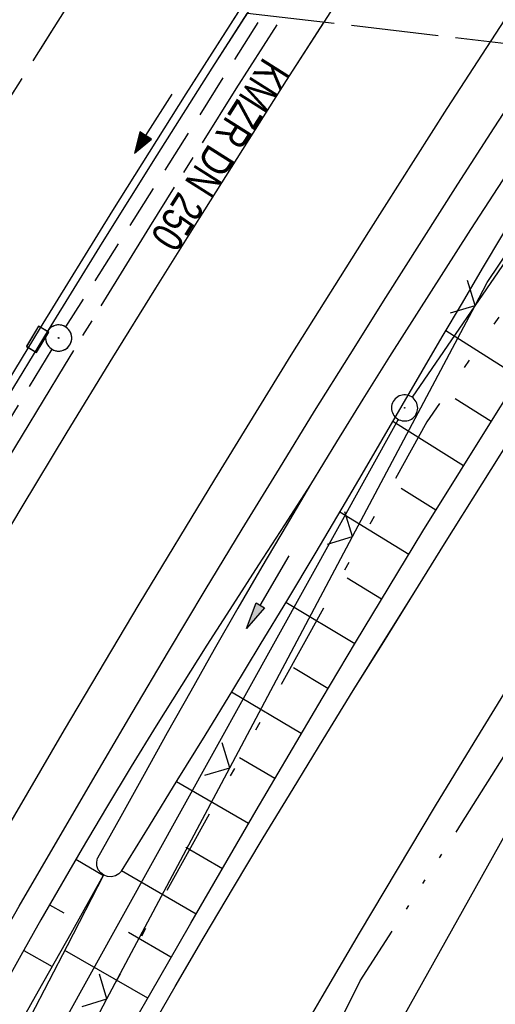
# Model space of a CAD drawing. Extents: x 510526 to 513920, y 467229 to 478797.
# Tile 176 of 256: x 511009 to 511036, y 472658 to 472714. Entities that reach past the tile are written whole.
import ezdxf

# ---------------------------------------------------------------- set-up
doc = ezdxf.new("R2010")
doc.units = 0
doc.header["$LTSCALE"] = 10
doc.header["$MEASUREMENT"] = 0
for name, pattern in [('ACAD_ISO14W100', [25.5, 12, -3, 0.5, -3, 0.5, -3, 0.5, -3]), ('ACHSE', [5.5, 4, -0.5, 0.5, -0.5]), ('AUSGEZOGEN', [0]), ('LT00', [0]), ('LT05', [0.7, 0.5, -0.2]), ('LT09', [0.54, 0.2, -0.1, 0.02, -0.1, 0.02, -0.1]), ('LT14', [0.6, 0.5, -0.1]), ('STRICHLINIE2', [0.375, 0.25, -0.125])]:
    doc.linetypes.add(name, pattern=pattern)
doc.layers.get('0').update_dxf_attribs({"linetype": 'LT00'})
for name, color, linetype in [('-AX-020', 250, 'ACHSE'), ('-Halt-Pfeil', 4, 'LT00'), ('-Haltung', 182, 'STRICHLINIE2'), ('-Haltungsbeschriftung', 182, 'LT00'), ('DFK_AB_L', 21, 'LT00'), ('DFK_AB_P', 7, 'LT00'), ('DFK_NUTZUNG', 250, 'LT00'), ('GEMARKUNGSGRENZE', 3, 'LT09'), ('PFEIL', 140, 'AUSGEZOGEN'), ('TELEKOM', 210, 'ACAD_ISO14W100'), ('V93_AFBR_BAB', 250, 'LT00'), ('V93_BOESCH', 250, 'LT00'), ('V93_BOSCHUNG', 250, 'LT00'), ('V93_GRABEN', 250, 'LT00'), ('V93_KA_PRUF', 182, 'LT00'), ('V93_LD_MARK', 250, 'LT00'), ('V93_LG_MARK', 250, 'LT05'), ('V93_RINNE', 182, 'LT00'), ('V93_SINKK', 182, 'LT00'), ('V93_ZAUN', 40, 'LT00'), ('V94_AFBR_BAB', 250, 'LT00'), ('V94_BOESCH', 250, 'LT00'), ('V94_BOSCHUNG', 250, 'LT00'), ('V94_GRABEN', 250, 'LT00'), ('V94_KA_PRUF', 182, 'LT00'), ('V94_LD_MARK', 250, 'LT00'), ('V94_LG_MARK', 250, 'LT05'), ('V94_RINNE', 182, 'LT00'), ('V94_SINKK', 182, 'LT00'), ('V94_ZAUN', 40, 'LT00')]:
    doc.layers.add(name, color=color, linetype=linetype)
doc.layers.add('-BLATT_94-RAND', color=7, linetype='LT14', plot=False)
doc.styles.add('Haltungsbeschriftung', font='ARIAL.TTF', dxfattribs={"width": 0.75})

# ---------------------------------------------------------------- blocks, each defined once
blk = doc.blocks.new('SYMB0003')
at = {"color": 0, "linetype": 'ByBlock'}
for p, q in [((-0.015712, 0), (0.010166, 0.012015)), ((0, -0.021257), (-0.015712, 0)), ((0.010166, 0.012015), (0, -0.021257))]:
    blk.add_line(p, q, dxfattribs=at)
for points in [[(-0.031395, 0.499013), (-0.093691, 0.491144), (-0.154509, 0.475528), (-0.21289, 0.452414), (-0.267913, 0.422164), (-0.318712, 0.385257), (-0.364484, 0.342274), (-0.404509, 0.293893), (-0.438154, 0.240877), (-0.464888, 0.184062), (-0.484292, 0.124345), (-0.496058, 0.062667), (-0.5, 0)], [(0.5, 0), (0.496057, 0.062667), (0.484292, 0.124345), (0.464888, 0.184062), (0.438153, 0.240877), (0.404509, 0.293893), (0.364484, 0.342274), (0.318712, 0.385257), (0.267913, 0.422164), (0.21289, 0.452414), (0.154509, 0.475528), (0.093691, 0.491144), (0.031395, 0.499013), (-0.031395, 0.499013)], [(-0.5, 0), (-0.496058, -0.062667), (-0.484292, -0.124345), (-0.464888, -0.184062), (-0.438154, -0.240877), (-0.404509, -0.293893), (-0.364485, -0.342274), (-0.318712, -0.385257), (-0.267914, -0.422164), (-0.21289, -0.452414), (-0.154509, -0.475529), (-0.093691, -0.491144), (-0.031395, -0.499014), (0.031395, -0.499014)], [(0.031395, -0.499014), (0.093691, -0.491144), (0.154509, -0.475529), (0.21289, -0.452414), (0.267914, -0.422164), (0.318712, -0.385257), (0.364485, -0.342274), (0.404509, -0.293893), (0.438154, -0.240877), (0.464889, -0.184062), (0.484292, -0.124345), (0.496058, -0.062667), (0.5, 0)]]:
    blk.add_lwpolyline(points, dxfattribs=at)
blk = doc.blocks.new('SYMB0024')
at = {"color": 0, "linetype": 'ByBlock'}
for p, q in [((-0.5, 0.5), (0, 0)), ((0, 0), (0.5, 0.5))]:
    blk.add_line(p, q, dxfattribs=at)
blk = doc.blocks.new('Pfreil3')
at = {"layer": 'PFEIL'}
blk.add_hatch(color=256, dxfattribs=at).paths.add_polyline_path([(-1.549, 0.273), (-1.549, -0.273), (0, 0)])
for p, q in [((-1.549, 0), (-4.831, 0)), ((-1.549, -0.273), (-1.549, 0.273)), ((-1.549, 0.273), (0, 0)), ((0, 0), (-1.549, -0.273))]:
    blk.add_line(p, q, dxfattribs=at)
blk = doc.blocks.new('SYMB0652')
at = {"color": 0, "linetype": 'ByBlock'}
blk.add_lwpolyline([(-0.15, -0.075), (0.15, -0.075), (0.15, 0.075), (-0.15, 0.075), (-0.15, -0.075)], dxfattribs=at)
blk = doc.blocks.new('SYMB7270')
at = {"color": 0, "linetype": 'ByBlock'}
for p, q in [((-0.215, 0.537919), (-0.215, 0.512081)), ((-0.21, 0.507895), (-0.21, 0.542105)), ((-0.205, 0.544164), (-0.205, 0.505836)), ((-0.2, 0.505204), (-0.2, 0.544796)), ((-0.195, 0.544164), (-0.195, 0.505836)), ((-0.19, 0.507895), (-0.19, 0.542105)), ((-0.185, 0.537919), (-0.185, 0.512081)), ((-0.18, 0.524874), (-0.18, 0.525146)), ((-0.015, 0.537919), (-0.015, 0.512081)), ((-0.01, 0.507895), (-0.01, 0.542105)), ((-0.005, 0.544164), (-0.005, 0.505836)), ((0, 0.505204), (0, 0.544796)), ((0.005, 0.544164), (0.005, 0.505836)), ((0.01, 0.507895), (0.01, 0.542105)), ((0.015, 0.537919), (0.015, 0.512081)), ((0.02, 0.524874), (0.02, 0.525146)), ((-0.1, 0.375), (0.2, 0.375)), ((-1.015, 0.087919), (-1.015, 0.062081)), ((-1.01, 0.057894), (-1.01, 0.092105)), ((-1.005, 0.094164), (-1.005, 0.055836)), ((-1, 0.055203), (-1, 0.094796)), ((-0.995, 0.094164), (-0.995, 0.055836)), ((-0.99, 0.057894), (-0.99, 0.092105)), ((-0.985, 0.087919), (-0.985, 0.062081)), ((-0.98, 0.074874), (-0.98, 0.075145)), ((-0.815, 0.087919), (-0.815, 0.062081)), ((-0.81, 0.057894), (-0.81, 0.092105)), ((-0.805, 0.094164), (-0.805, 0.055836)), ((-0.8, 0.055203), (-0.8, 0.094796)), ((-0.795, 0.094164), (-0.795, 0.055836)), ((-0.79, 0.057894), (-0.79, 0.092105)), ((-0.785, 0.087919), (-0.785, 0.062081)), ((-0.78, 0.074874), (-0.78, 0.075145)), ((0.585, 0.087919), (0.585, 0.062081)), ((0.59, 0.057895), (0.59, 0.092105)), ((0.595, 0.094164), (0.595, 0.055836)), ((0.6, 0.055204), (0.6, 0.094796)), ((0.605, 0.094164), (0.605, 0.055836)), ((0.61, 0.057895), (0.61, 0.092105)), ((0.615, 0.087919), (0.615, 0.062081)), ((0.62, 0.074874), (0.62, 0.075146)), ((0.785, 0.087919), (0.785, 0.062081)), ((0.79, 0.057895), (0.79, 0.092105)), ((0.795, 0.094164), (0.795, 0.055836)), ((0.8, 0.055204), (0.8, 0.094796)), ((0.805, 0.094164), (0.805, 0.055836)), ((0.81, 0.057895), (0.81, 0.092105)), ((0.815, 0.087919), (0.815, 0.062081)), ((0.82, 0.074874), (0.82, 0.075146)), ((-0.9, -0.075), (-0.6, -0.075)), ((0.7, -0.075), (1, -0.075)), ((-0.215, -0.362081), (-0.215, -0.387919)), ((-0.21, -0.392105), (-0.21, -0.357895)), ((-0.205, -0.355836), (-0.205, -0.394164)), ((-0.2, -0.394796), (-0.2, -0.355204)), ((-0.195, -0.355836), (-0.195, -0.394164)), ((-0.19, -0.392105), (-0.19, -0.357895)), ((-0.185, -0.362081), (-0.185, -0.387919)), ((-0.18, -0.375126), (-0.18, -0.374855)), ((-0.015, -0.362081), (-0.015, -0.387919)), ((-0.01, -0.392105), (-0.01, -0.357895)), ((-0.005, -0.355836), (-0.005, -0.394164)), ((0, -0.394796), (0, -0.355204)), ((0.005, -0.355836), (0.005, -0.394164)), ((0.01, -0.392105), (0.01, -0.357895)), ((0.015, -0.362081), (0.015, -0.387919)), ((0.02, -0.375126), (0.02, -0.374855)), ((-0.1, -0.525), (0.2, -0.525))]:
    blk.add_line(p, q, dxfattribs=at)
for points in [[(-0.18, 0.525), (-0.181981, 0.533678), (-0.18753, 0.540637), (-0.19555, 0.544499), (-0.20445, 0.544499), (-0.21247, 0.540637), (-0.218019, 0.533678), (-0.22, 0.525), (-0.218019, 0.516322), (-0.21247, 0.509363), (-0.20445, 0.505501), (-0.19555, 0.505501), (-0.18753, 0.509363), (-0.181981, 0.516322), (-0.18, 0.525)], [(-0.01247, 0.540637), (-0.018019, 0.533678), (-0.02, 0.525), (-0.018019, 0.516322), (-0.01247, 0.509363), (-0.00445, 0.505501)], [(0.00445, 0.544499), (-0.00445, 0.544499), (-0.01247, 0.540637)], [(-0.00445, 0.505501), (0.00445, 0.505501), (0.01247, 0.509363), (0.018019, 0.516322), (0.02, 0.525)], [(0.02, 0.525), (0.018019, 0.533678), (0.01247, 0.540637), (0.00445, 0.544499)], [(-0.98, 0.075), (-0.981981, 0.083678), (-0.98753, 0.090637), (-0.99555, 0.094498), (-1.00445, 0.094498), (-1.01247, 0.090637), (-1.018019, 0.083678), (-1.02, 0.075), (-1.018019, 0.066322), (-1.01247, 0.059363), (-1.00445, 0.055501), (-0.99555, 0.055501), (-0.98753, 0.059363), (-0.981981, 0.066322), (-0.98, 0.075)], [(-0.78, 0.075), (-0.781981, 0.083678), (-0.78753, 0.090637), (-0.79555, 0.094498), (-0.80445, 0.094498), (-0.81247, 0.090637), (-0.818019, 0.083678), (-0.82, 0.075), (-0.818019, 0.066322), (-0.81247, 0.059363), (-0.80445, 0.055501), (-0.79555, 0.055501), (-0.78753, 0.059363), (-0.781981, 0.066322), (-0.78, 0.075)], [(0.62, 0.075), (0.618019, 0.083678), (0.61247, 0.090637), (0.60445, 0.094499), (0.59555, 0.094499), (0.58753, 0.090637), (0.581981, 0.083678), (0.58, 0.075), (0.581981, 0.066322), (0.58753, 0.059363), (0.59555, 0.055501), (0.60445, 0.055501), (0.61247, 0.059363), (0.618019, 0.066322), (0.62, 0.075)], [(0.82, 0.075), (0.818019, 0.083678), (0.81247, 0.090637), (0.80445, 0.094499), (0.79555, 0.094499), (0.78753, 0.090637), (0.781981, 0.083678), (0.78, 0.075), (0.781981, 0.066322), (0.78753, 0.059363), (0.79555, 0.055501), (0.80445, 0.055501), (0.81247, 0.059363), (0.818019, 0.066322), (0.82, 0.075)], [(-0.18, -0.375), (-0.181981, -0.366322), (-0.18753, -0.359363), (-0.19555, -0.355501), (-0.20445, -0.355501), (-0.21247, -0.359363), (-0.218019, -0.366322), (-0.22, -0.375), (-0.218019, -0.383678), (-0.21247, -0.390637), (-0.20445, -0.394499), (-0.19555, -0.394499), (-0.18753, -0.390637), (-0.181981, -0.383678), (-0.18, -0.375)], [(-0.01247, -0.359363), (-0.018019, -0.366322), (-0.02, -0.375), (-0.018019, -0.383678), (-0.01247, -0.390637), (-0.00445, -0.394499)], [(0.00445, -0.355501), (-0.00445, -0.355501), (-0.01247, -0.359363)], [(-0.00445, -0.394499), (0.00445, -0.394499), (0.01247, -0.390637), (0.018019, -0.383678), (0.02, -0.375)], [(0.02, -0.375), (0.018019, -0.366322), (0.01247, -0.359363), (0.00445, -0.355501)]]:
    blk.add_lwpolyline(points, dxfattribs=at)
blk = doc.blocks.new('SYMB0070')
at = {"color": 0, "linetype": 'ByBlock'}
for p, q in [((-0.5, 0), (0.2, 0)), ((0.5, 0), (0.2, 0.1)), ((0.2, 0.1), (0.2, 0)), ((0.468, 0), (0.21, 0.086)), ((0.21, 0.086), (0.21, -0.086)), ((0.21, -0.086), (0.468, 0)), ((0.22, -0.072), (0.437, 0)), ((0.23, -0.058), (0.405, 0)), ((0.24, -0.045), (0.374, 0)), ((0.342, 0), (0.25, 0.031)), ((0.25, 0.031), (0.25, -0.031)), ((0.25, -0.031), (0.342, 0)), ((0.26, -0.017), (0.31, 0)), ((0.27, -0.003), (0.279, 0))]:
    blk.add_line(p, q, dxfattribs=at)
for points in [[(0.2, 0), (0.2, -0.1), (0.5, 0)], [(0.437, 0), (0.22, 0.072), (0.22, -0.072)], [(0.405, 0), (0.23, 0.058), (0.23, -0.058)], [(0.374, 0), (0.24, 0.045), (0.24, -0.045)], [(0.31, 0), (0.26, 0.017), (0.26, -0.017)], [(0.279, 0), (0.27, 0.003), (0.27, -0.003)]]:
    blk.add_lwpolyline(points, dxfattribs=at)

msp = doc.modelspace()

# ---------------------------------------------------------------- linework, layer by layer
at = {"layer": '-AX-020', "ltscale": 0.2, "flags": 128}
msp.add_lwpolyline([(513881.716, 478796.972), (513877.87, 478787.354), (513870.367, 478768.801), (513862.788, 478750.278), (513855.137, 478731.786), (513847.411, 478713.324), (513839.611, 478694.893), (513831.738, 478676.494), (513823.791, 478658.127), (513815.771, 478639.791), (513807.678, 478621.487), (513799.512, 478603.216), (513791.272, 478584.978), (513782.96, 478566.773), (513774.576, 478548.601), (513766.118, 478530.463), (513757.588, 478512.359), (513748.986, 478494.289), (513740.312, 478476.254), (513731.565, 478458.253), (513722.747, 478440.287), (513713.857, 478422.357), (513704.896, 478404.463), (513695.863, 478386.605), (513686.758, 478368.782), (513677.583, 478350.997), (513668.336, 478333.248), (513659.019, 478315.536), (513649.63, 478297.862), (513640.172, 478280.225), (513630.643, 478262.626), (513621.043, 478245.066), (513611.374, 478227.544), (513601.634, 478210.061), (513591.825, 478192.617), (513586.745, 478183.647), (513576.83, 478166.262), (513566.848, 478148.917), (513556.8, 478131.609), (513546.688, 478114.338), (513536.514, 478097.104), (513526.28, 478079.906), (513515.988, 478062.743), (513505.638, 478045.613), (513495.234, 478028.517), (513484.778, 478011.453), (513474.27, 477994.421), (513463.712, 477977.419), (513453.108, 477960.447), (513442.457, 477943.503), (513431.762, 477926.587), (513421.026, 477909.698), (513410.248, 477892.835), (513399.432, 477875.997), (513388.579, 477859.182), (513377.691, 477842.39), (513366.769, 477825.62), (513355.815, 477808.871), (513344.831, 477792.142), (513333.819, 477775.431), (513322.78, 477758.738), (513311.715, 477742.062), (513300.628, 477725.401), (513289.519, 477708.754), (513278.389, 477692.121), (513267.242, 477675.5), (513256.078, 477658.891), (513244.899, 477642.291), (513233.706, 477625.7), (513222.502, 477609.117), (513211.288, 477592.542), (513200.066, 477575.971), (513188.837, 477559.405), (513177.603, 477542.843), (513166.366, 477526.282), (513154.797, 477509.239), (513142.496, 477491.114), (513130.197, 477472.988), (513117.902, 477454.859), (513105.613, 477436.726), (513093.333, 477418.587), (513081.064, 477400.44), (513068.808, 477382.285), (513056.567, 477364.119), (513044.344, 477345.942), (513032.141, 477327.752), (513019.958, 477309.547), (513007.8, 477291.325), (512995.668, 477273.087), (512983.565, 477254.83), (512971.492, 477236.552), (512959.452, 477218.253), (512947.447, 477199.931), (512935.479, 477181.584), (512923.551, 477163.212), (512911.665, 477144.812), (512899.822, 477126.385), (512888.026, 477107.927), (512876.279, 477089.439), (512864.582, 477070.918), (512852.939, 477052.364), (512841.352, 477033.775), (512829.822, 477015.15), (512818.352, 476996.488), (512806.945, 476977.787), (512795.603, 476959.048), (512789.644, 476949.141), (512778.405, 476930.339), (512767.236, 476911.496), (512756.135, 476892.613), (512745.103, 476873.688), (512734.14, 476854.724), (512723.246, 476835.72), (512712.422, 476816.676), (512701.668, 476797.593), (512690.983, 476778.471), (512680.369, 476759.309), (512669.824, 476740.11), (512659.35, 476720.871), (512648.946, 476701.595), (512638.612, 476682.281), (512628.349, 476662.929), (512618.157, 476643.54), (512608.036, 476624.113), (512597.985, 476604.65), (512588.006, 476585.15), (512578.098, 476565.614), (512568.261, 476546.042), (512558.497, 476526.434), (512548.803, 476506.791), (512539.182, 476487.112), (512529.632, 476467.399), (512520.155, 476447.65), (512510.749, 476427.867), (512501.416, 476408.05), (512492.156, 476388.199), (512482.968, 476368.314), (512473.852, 476348.396), (512464.81, 476328.445), (512455.84, 476308.46), (512446.944, 476288.443), (512438.12, 476268.394), (512429.37, 476248.313), (512420.694, 476228.2), (512412.09, 476208.055), (512403.561, 476187.879), (512395.105, 476167.672), (512386.723, 476147.434), (512378.415, 476127.166), (512370.181, 476106.867), (512362.021, 476086.539), (512353.936, 476066.181), (512345.925, 476045.794), (512337.988, 476025.377), (512330.127, 476004.932), (512322.339, 475984.458), (512314.627, 475963.955), (512306.989, 475943.425), (512299.427, 475922.867), (512291.94, 475902.281), (512284.528, 475881.669), (512277.191, 475861.029), (512269.93, 475840.362), (512262.744, 475819.67), (512255.634, 475798.951), (512248.599, 475778.206), (512241.641, 475757.436), (512234.758, 475736.641), (512227.951, 475715.82), (512221.221, 475694.975), (512214.566, 475674.105), (512207.988, 475653.211), (512201.487, 475632.294), (512200.128, 475627.887), (512194.281, 475608.791), (512188.5, 475589.674), (512182.785, 475570.538), (512177.137, 475551.381), (512171.56, 475532.204), (512166.053, 475513.007), (512160.618, 475493.788), (512155.257, 475474.55), (512149.971, 475455.29), (512148.09, 475448.361), (512142.908, 475429.074), (512137.804, 475409.765), (512132.778, 475390.436), (512127.829, 475371.088), (512122.957, 475351.719), (512118.163, 475332.332), (512113.447, 475312.925), (512108.808, 475293.499), (512104.247, 475274.055), (512099.765, 475254.593), (512095.36, 475235.113), (512091.033, 475215.616), (512086.785, 475196.101), (512082.614, 475176.57), (512078.522, 475157.022), (512074.508, 475137.458), (512070.573, 475117.878), (512066.716, 475098.282), (512063.238, 475080.246), (512059.532, 475060.621), (512055.901, 475040.983), (512052.344, 475021.33), (512048.857, 475001.665), (512045.438, 474981.988), (512042.084, 474962.3), (512038.794, 474942.602), (512035.562, 474922.893), (512032.388, 474903.175), (512029.269, 474883.449), (512026.201, 474863.714), (512023.183, 474843.972), (512020.21, 474824.222), (512017.282, 474804.467), (512014.394, 474784.705), (512011.544, 474764.937), (512008.73, 474745.165), (512005.949, 474725.388), (512003.198, 474705.607), (512000.474, 474685.821), (511997.775, 474666.033), (511995.098, 474646.242), (511992.439, 474626.448), (511989.798, 474606.651), (511987.169, 474586.854), (511984.552, 474567.054), (511981.943, 474547.253), (511979.34, 474527.452), (511976.744, 474507.689), (511975.127, 474495.377), (511973.477, 474482.815), (511971.825, 474470.254), (511970.169, 474457.693), (511968.506, 474445.133), (511966.835, 474432.574), (511965.154, 474420.016), (511963.46, 474407.46), (511961.752, 474394.906), (511960.027, 474382.355), (511958.283, 474369.806), (511956.518, 474357.259), (511954.73, 474344.717), (511952.918, 474332.177), (511951.078, 474319.642), (511949.209, 474307.111), (511947.309, 474294.584), (511945.376, 474282.063), (511943.407, 474269.547), (511941.4, 474257.038), (511939.355, 474244.534), (511937.267, 474232.038), (511935.137, 474219.549), (511932.96, 474207.067), (511930.736, 474194.594), (511928.462, 474182.131), (511926.136, 474169.676), (511923.757, 474157.232), (511921.321, 474144.799), (511918.829, 474132.377), (511916.276, 474119.967), (511913.661, 474107.57), (511910.982, 474095.187), (511908.238, 474082.818), (511905.425, 474070.464), (511902.544, 474058.127), (511899.59, 474045.806), (511896.562, 474033.504), (511893.47, 474021.261), (511890.29, 474008.997), (511887.033, 473996.753), (511883.699, 473984.53), (511880.287, 473972.328), (511876.798, 473960.148), (511873.233, 473947.991), (511869.591, 473935.856), (511865.873, 473923.745), (511862.077, 473911.656), (511858.206, 473899.593), (511854.259, 473887.554), (511850.236, 473875.54), (511846.136, 473863.552), (511841.962, 473851.59), (511837.711, 473839.654), (511833.386, 473827.746), (511828.985, 473815.865), (511824.51, 473804.012), (511819.96, 473792.188), (511815.335, 473780.392), (511810.636, 473768.626), (511805.863, 473756.89), (511801.015, 473745.185), (511796.094, 473733.51), (511791.099, 473721.866), (511786.031, 473710.255), (511780.889, 473698.675), (511775.675, 473687.128), (511770.388, 473675.615), (511765.028, 473664.135), (511759.596, 473652.689), (511754.091, 473641.278), (511748.515, 473629.901), (511742.867, 473618.56), (511737.147, 473607.255), (511731.356, 473595.986), (511725.494, 473584.754), (511719.562, 473573.559), (511713.558, 473562.402), (511707.485, 473551.283), (511701.341, 473540.203), (511695.128, 473529.162), (511688.845, 473518.159), (511682.492, 473507.198), (511676.07, 473496.276), (511669.58, 473485.395), (511663.021, 473474.555), (511656.394, 473463.757), (511649.699, 473453.001), (511642.935, 473442.288), (511636.105, 473431.617), (511629.207, 473420.99), (511622.242, 473410.406), (511615.211, 473399.867), (511608.113, 473389.372), (511600.949, 473378.922), (511593.719, 473368.518), (511586.423, 473358.16), (511579.062, 473347.848), (511571.637, 473337.582), (511564.147, 473327.364), (511556.592, 473317.193), (511548.973, 473307.07), (511541.291, 473296.996), (511533.545, 473286.969), (511525.735, 473276.993), (511517.863, 473267.066), (511509.929, 473257.188), (511501.932, 473247.361), (511493.873, 473237.584), (511485.753, 473227.859), (511477.572, 473218.186), (511475.548, 473215.811), (511467.291, 473206.202), (511458.976, 473196.642), (511450.605, 473187.132), (511442.182, 473177.667), (511433.709, 473168.249), (511425.188, 473158.872), (511416.622, 473149.537), (511408.014, 473140.241), (511399.365, 473130.982), (511390.679, 473121.758), (511381.958, 473112.568), (511373.205, 473103.409), (511364.421, 473094.278), (511355.61, 473085.175), (511346.772, 473076.096), (511337.912, 473067.039), (511329.031, 473058.003), (511320.132, 473048.986), (511311.216, 473039.984), (511302.286, 473030.997), (511293.345, 473022.02), (511284.394, 473013.053), (511275.436, 473004.094), (511266.473, 472995.139), (511255.909, 472984.591), (511236.789, 472965.502), (511230.177, 472958.9), (511223.567, 472952.294), (511216.964, 472945.683), (511210.368, 472939.063), (511203.785, 472932.433), (511197.215, 472925.788), (511190.663, 472919.125), (511184.131, 472912.443), (511177.622, 472905.739), (511171.139, 472899.01), (511164.685, 472892.252), (511158.263, 472885.464), (511151.877, 472878.643), (511145.529, 472871.786), (511139.222, 472864.891), (511132.96, 472857.955), (511126.746, 472850.976), (511120.583, 472843.952), (511114.476, 472836.881), (511109.32, 472830.82), (511103.322, 472823.655), (511097.386, 472816.438), (511091.511, 472809.171), (511085.699, 472801.854), (511079.95, 472794.488), (511074.265, 472787.072), (511068.642, 472779.609), (511063.084, 472772.097), (511057.591, 472764.538), (511052.162, 472756.933), (511046.799, 472749.281), (511041.501, 472741.584), (511036.27, 472733.841), (511031.105, 472726.054), (511026.007, 472718.223), (511020.976, 472710.349), (511016.012, 472702.431), (511011.117, 472694.472), (511006.29, 472686.471), (511001.532, 472678.429), (510996.842, 472670.347), (510992.223, 472662.225), (510987.672, 472654.063), (510983.192, 472645.863), (510978.782, 472637.625), (510974.443, 472629.349), (510970.175, 472621.036), (510965.978, 472612.687), (510961.853, 472604.303), (510957.799, 472595.883), (510953.818, 472587.43), (510949.91, 472578.942), (510946.074, 472570.422), (510942.311, 472561.868), (510938.622, 472553.283), (510935.007, 472544.666), (510931.465, 472536.02), (510927.997, 472527.343), (510924.604, 472518.636), (510921.286, 472509.901), (510918.042, 472501.138), (510914.874, 472492.347), (510911.781, 472483.529), (510908.763, 472474.686), (510905.821, 472465.817), (510902.956, 472456.923), (510900.166, 472448.004), (510897.454, 472439.062), (510894.817, 472430.098), (510892.258, 472421.111), (510889.776, 472412.102), (510887.37, 472403.073), (510885.043, 472394.023), (510882.792, 472384.954), (510880.62, 472375.866), (510878.525, 472366.759), (510876.509, 472357.635), (510874.57, 472348.494), (510872.71, 472339.337), (510870.929, 472330.164), (510869.226, 472320.976), (510867.602, 472311.774), (510866.056, 472302.558), (510864.59, 472293.33), (510863.202, 472284.089), (510861.894, 472274.837), (510860.665, 472265.574), (510859.516, 472256.301), (510858.445, 472247.018), (510857.455, 472237.726), (510856.544, 472228.427), (510855.712, 472219.119), (510854.96, 472209.806), (510854.288, 472200.485), (510853.696, 472191.159), (510853.184, 472181.829), (510852.752, 472172.495), (510852.399, 472163.157), (510852.127, 472153.817), (510851.934, 472144.475), (510851.822, 472135.131), (510851.789, 472125.787), (510851.836, 472116.443), (510851.964, 472107.1), (510852.009, 472104.711), (510852.237, 472095.37), (510852.543, 472086.03), (510852.927, 472076.694), (510853.387, 472067.361), (510853.922, 472058.032), (510854.53, 472048.707), (510855.21, 472039.388), (510855.961, 472030.074), (510856.782, 472020.766), (510857.671, 472011.464), (510858.627, 472002.169), (510859.649, 471992.88), (510860.734, 471983.599), (510861.883, 471974.326), (510863.094, 471965.06), (510864.364, 471955.802), (510865.694, 471946.554), (510867.082, 471937.313), (510868.525, 471928.081), (510870.024, 471918.857), (510871.577, 471909.643), (510873.182, 471900.438), (510874.839, 471891.241), (510876.545, 471882.054), (510878.3, 471872.876), (510880.102, 471863.708), (510881.95, 471854.548), (510883.842, 471845.397), (510885.778, 471836.255), (510887.756, 471827.123), (510889.775, 471817.999), (510891.834, 471808.885), (510893.93, 471799.779), (510896.064, 471790.681), (510898.233, 471781.592), (510900.437, 471772.511), (510902.673, 471763.439), (510904.942, 471754.374), (510907.241, 471745.317), (510909.57, 471736.267), (510911.926, 471727.225), (510914.31, 471718.19), (510916.719, 471709.161), (510919.152, 471700.139), (510921.608, 471691.124), (510924.087, 471682.114), (510926.585, 471673.11), (510929.104, 471664.112), (510931.64, 471655.118), (510934.193, 471646.129), (510936.762, 471637.145), (510939.345, 471628.165), (510941.941, 471619.188), (510944.55, 471610.216), (510947.169, 471601.246), (510949.797, 471592.279), (510952.434, 471583.314), (510955.078, 471574.352), (510957.727, 471565.391), (510960.382, 471556.431), (510963.039, 471547.473), (510967.703, 471531.767), (510970.248, 471523.199), (510975.26, 471506.323), (510980.27, 471489.445), (510985.273, 471472.566), (510990.267, 471455.684), (510995.248, 471438.798), (511000.214, 471421.908), (511005.162, 471405.012), (511010.087, 471388.11), (511014.988, 471371.201), (511019.861, 471354.283), (511024.703, 471337.357), (511029.511, 471320.421), (511034.281, 471303.475), (511039.011, 471286.517), (511043.698, 471269.547), (511048.338, 471252.564), (511052.928, 471235.568), (511057.465, 471218.557), (511061.945, 471201.532), (511066.367, 471184.491), (511070.726, 471167.434), (511075.019, 471150.36), (511079.243, 471133.269), (511083.395, 471116.16), (511086.572, 471102.843), (511090.589, 471085.702), (511094.527, 471068.543), (511098.388, 471051.366), (511102.17, 471034.172), (511105.875, 471016.961), (511109.501, 470999.734), (511113.048, 470982.489), (511116.518, 470965.23), (511119.908, 470947.954), (511123.221, 470930.663), (511126.454, 470913.357), (511129.609, 470896.037), (511132.686, 470878.703), (511135.683, 470861.354), (511138.602, 470843.993), (511141.441, 470826.619), (511144.202, 470809.231), (511146.884, 470791.831), (511149.487, 470774.42), (511152.01, 470756.996), (511154.454, 470739.562), (511156.819, 470722.116), (511159.105, 470704.66), (511161.311, 470687.193), (511163.438, 470669.717), (511165.485, 470652.232), (511165.638, 470650.897), (511167.873, 470631.022), (511170.027, 470611.138), (511172.103, 470591.246), (511174.098, 470571.346), (511176.014, 470551.438), (511177.851, 470531.523), (511179.526, 470512.546), (511180.884, 470496.345), (511182.163, 470480.137), (511183.363, 470463.922), (511184.482, 470447.702), (511185.522, 470431.478), (511186.482, 470415.247), (511187.362, 470399.013), (511188.162, 470382.774), (511188.882, 470366.532), (511189.522, 470350.286), (511190.082, 470334.037), (511190.563, 470317.786), (511190.963, 470301.532), (511191.284, 470285.277), (511191.524, 470269.02), (511191.684, 470252.763), (511191.765, 470236.505), (511191.765, 470220.247), (511191.686, 470203.988), (511191.526, 470187.731), (511191.287, 470171.474), (511191.243, 470169.007), (511190.912, 470152.752), (511190.504, 470136.499), (511190.023, 470120.247), (511189.472, 470103.998), (511188.854, 470087.752), (511188.173, 470071.508), (511187.432, 470055.266), (511186.634, 470039.027), (511185.783, 470022.791), (511184.882, 470006.558), (511183.935, 469990.327), (511182.944, 469974.099), (511181.913, 469957.873), (511180.846, 469941.65), (511179.745, 469925.429), (511178.614, 469909.21), (511177.457, 469892.993), (511176.276, 469876.777), (511175.075, 469860.563), (511173.858, 469844.35), (511172.627, 469828.139), (511171.386, 469811.927), (511170.138, 469795.717), (511168.847, 469778.991), (511030.959, 467993.348), (511029.419, 467973.407), (511027.883, 467953.466), (511026.353, 467933.525), (511024.832, 467913.582), (511023.323, 467893.64), (511021.828, 467873.695), (511020.353, 467853.75), (511018.898, 467833.804), (511017.467, 467813.855), (511016.063, 467793.903), (511014.69, 467773.951), (511013.35, 467753.995), (511012.046, 467734.038), (511010.782, 467714.078), (511009.56, 467694.116), (511008.383, 467674.151), (511007.254, 467654.183), (511006.177, 467634.211), (511005.154, 467614.237), (511004.188, 467594.261), (511003.284, 467574.281), (511002.442, 467554.299), (511001.667, 467534.314), (511000.962, 467514.327), (511000.329, 467494.336), (510999.772, 467474.345), (510999.556, 467465.709), (510999.112, 467445.714), (510998.747, 467425.717), (510998.463, 467405.719), (510998.259, 467385.719), (510998.135, 467365.72), (510998.091, 467345.72), (510998.127, 467325.72), (510998.243, 467305.721), (510998.439, 467285.721), (510998.715, 467265.723), (510999.071, 467245.726), (510999.432, 467229.156)], dxfattribs=at)
at = {"layer": '-BLATT_94-RAND'}
msp.add_lwpolyline([(510744.523, 472747.013), (510637.258, 471828.253), (511074.29, 471777.23), (511181.555, 472695.99), (510744.523, 472747.013)], dxfattribs=at)
at = {"layer": '-Haltung'}
for p, q in [((511026.245, 472720.476), (511011.209, 472696.7)), ((511010.419, 472695.424), (510993.247, 472667.081))]:
    msp.add_line(p, q, dxfattribs=at)
at = {"layer": 'DFK_AB_L'}
for p, q in [((511082.026, 472766.872), (511031.075, 472692.678)), ((511030.286, 472691.404), (510995.434, 472628.666)), ((511010.086, 472620.525), (511045.114, 472683.165))]:
    msp.add_line(p, q, dxfattribs=at)
at = {"layer": 'GEMARKUNGSGRENZE', "ltscale": 2.5, "flags": 128}
msp.add_lwpolyline([(511338.816, 472915.913), (511340.719, 472885.882), (511337.388, 472885.57), (511309.655, 472881.528), (511259.852, 472877.768), (511252.986, 472872.448), (511243.285, 472879.226), (511234.252, 472878.215), (511233.258, 472867.438), (511216.033, 472862.714), (511207.797, 472857.961), (511191.39, 472853.613), (511190.752, 472855.636), (511140.812, 472836.029), (511125.011, 472817.797), (511083.654, 472766.593), (511031.927, 472691.269), (510996.407, 472627.328), (510946.881, 472521.115), (510931.137, 472471.162), (510904.274, 472356.963), (510903.968, 472355.512), (510901.213, 472342.303), (510941.585, 472335.037), (510971.004, 472327.668), (510993.448, 472322.391), (511002.822, 472295.217), (510981.46, 472288.086), (510979.077, 472252.27), (510975.289, 472194.983), (510973.333, 472186.399), (510968.719, 472165.904), (510952.995, 472136.274), (510921.262, 472097.626), (510905.045, 472075.837), (510893.26, 472050.556), (510892.004, 472047.859), (510887.625, 472022.351), (510889.456, 471975.295), (510899.305, 471911.874), (510912.906, 471849.007), (510930.533, 471767.721), (510947.502, 471695.56), (510972.146, 471610.023), (510987.56, 471561.132), (510988.88, 471556.962), (510998.361, 471526.879), (511023.643, 471445.762), (511025.921, 471438.309), (511028.867, 471429.142), (511055.244, 471334.955), (511075.564, 471262.687), (511076.644, 471258.867), (511081.081, 471243.062), (511102.936, 471153.981), (511126.453, 471060.173), (511143.975, 470974.853), (511146.57, 470959.094), (511159.172, 470882.632), (511171.606, 470798.752), (511182.45, 470711.367), (511193.007, 470699.758), (511193.732, 470690.194), (511187.835, 470675.545), (511194.982, 470614.953), (511207.145, 470475.088), (511207.634, 470473.853), (511218.628, 470446.187), (511282.702, 470462.387), (511261.684, 470406.378), (511258.844, 470397.918), (511238.143, 470342.746), (511229.339, 470301.994), (511223.45, 470293.888), (511221.465, 470291.064), (511213.87, 470286.717), (511168.704, 470265.706), (511166.268, 470263.992)], dxfattribs=at)
at = {"layer": 'TELEKOM', "ltscale": 0.05, "flags": 128}
msp.add_lwpolyline([(510962.471, 472350.134), (510965.72, 472353.733), (510968.654, 472357.09), (510966.885, 472358.761), (510964.955, 472360.785), (510963.379, 472362.617), (510961.16, 472365.445), (510958.356, 472369.708), (510956.812, 472372.664), (510955.397, 472376.295), (510954.459, 472378.601), (510953.269, 472382.489), (510952.401, 472386.28), (510951.564, 472391.282), (510951.371, 472393.017), (510951.211, 472394.817), (510951.114, 472397.934), (510950.757, 472402.937), (510950.339, 472407.885), (510949.95, 472413.336), (510950.593, 472414.011), (510952.266, 472415.521), (510953.52, 472416.871), (510953.303, 472423.324), (510953.184, 472428.171), (510953.104, 472431.493), (510952.985, 472436.044), (510952.866, 472440.337), (510952.59, 472443.977), (510952.192, 472450.049), (510952.153, 472464.549), (510952.43, 472470.431), (510952.59, 472472.37), (510952.866, 472474.902), (510953.024, 472476.406), (510953.86, 472481.927), (510954.415, 472485.527), (510955.009, 472488.812), (510955.681, 472492.274), (510957.107, 472499.079), (510957.744, 472502.148), (510958.656, 472505.511), (510959.926, 472510.355), (510961.114, 472514.232), (510962.54, 472519.218), (510964.126, 472525.051), (510968.686, 472538.331), (510971.778, 472546.748), (510974.273, 472553.08), (510975.979, 472557.892), (510979.466, 472566.123), (510985.491, 472580.315), (510988.109, 472585.541), (510992.337, 472593.391), (511000.335, 472608.217), (511008.928, 472623.492), (511012.759, 472630.153), (511016.984, 472637.211), (511020.438, 472643.202), (511022.022, 472646.235), (511024.135, 472651.249), (511028.097, 472659.23), (511033.921, 472668.242), (511039.203, 472676.619), (511044.42, 472684.403), (511051.03, 472694.015), (511057.105, 472702.986), (511061.739, 472709.887), (511067.22, 472717.539), (511072.832, 472725.19), (511085.343, 472741.254), (511094.092, 472752.55), (511098.905, 472758.532), (511103.081, 472764.004), (511107.615, 472769.18), (511110.409, 472772.201), (511113.88, 472775.805), (511119.802, 472781.768), (511125.358, 472787.688), (511130.245, 472792.716), (511134.537, 472796.266), (511139.793, 472800.629), (511143.293, 472803.179), (511146.475, 472805.768), (511153.213, 472810.056), (511159.357, 472814.124), (511167.372, 472818.882), (511171.887, 472821.396), (511179.29, 472825.39), (511183.304, 472827.348), (511189.595, 472830.157), (511195.22, 472832.375), (511199.366, 472833.855), (511204.622, 472835.852), (511210.47, 472837.7), (511222.276, 472841.171), (511251.5, 472848.853), (511287.824, 472856.064), (511307.783, 472859.884), (511326.595, 472862.484), (511361.458, 472866.273), (511382.408, 472867.936)], dxfattribs=at)
at = {"layer": 'V93_AFBR_BAB'}
for points in [[(510994.44, 472662.025), (510995.191, 472663.345), (510997.131, 472666.725), (510999.084, 472670.098), (511001.047, 472673.465), (511003.585, 472677.783), (511006.139, 472682.09), (511008.713, 472686.387), (511011.305, 472690.671), (511013.919, 472694.943), (511016.385, 472698.928), (511018.868, 472702.902), (511021.369, 472706.865), (511023.885, 472710.819), (511026.415, 472714.764), (511029.066, 472718.866), (511031.732, 472722.958), (511034.416, 472727.039), (511037.117, 472731.108), (511039.838, 472735.164), (511042.082, 472738.475), (511044.339, 472741.777), (511046.608, 472745.071)], [(511003.911, 472655.409), (511006.221, 472659.461), (511008.548, 472663.503), (511010.889, 472667.536), (511012.953, 472671.065), (511015.028, 472674.587), (511017.115, 472678.102), (511019.216, 472681.608), (511021.333, 472685.106), (511023.465, 472688.593), (511025.488, 472691.866), (511027.525, 472695.13), (511029.575, 472698.386), (511031.637, 472701.634), (511033.711, 472704.875), (511035.795, 472708.109), (511040.255, 472714.964), (511044.755, 472721.792), (511049.295, 472728.593), (511051.482, 472731.838), (511053.679, 472735.076), (511055.888, 472738.307), (511058.109, 472741.529), (511060.343, 472744.742)], [(511017.786, 472644.066), (511019.005, 472646.25), (511021.381, 472650.452), (511023.782, 472654.64), (511025.915, 472658.309), (511028.068, 472661.967), (511030.239, 472665.613), (511032.427, 472669.25), (511034.63, 472672.878), (511036.848, 472676.497), (511039.079, 472680.108), (511043.206, 472686.72), (511047.373, 472693.306), (511051.581, 472699.867), (511055.829, 472706.402), (511060.118, 472712.909), (511064.448, 472719.389), (511068.82, 472725.84), (511073.233, 472732.262), (511075.437, 472735.435)], [(511015.967, 472656.254), (511017.491, 472658.9), (511019.157, 472661.749), (511020.84, 472664.587), (511022.539, 472667.416), (511024.251, 472670.237), (511025.975, 472673.052), (511027.708, 472675.861), (511029.448, 472678.665), (511031.194, 472681.467), (511032.943, 472684.266), (511035.098, 472687.71), (511037.255, 472691.152)]]:
    msp.add_lwpolyline(points, dxfattribs=at)
at = {"layer": 'V93_BOESCH'}
for points in [[(511014.802, 472656.288), (511016.53, 472659.3), (511018.391, 472662.533), (511020.259, 472665.762), (511022.135, 472668.987), (511024.02, 472672.205), (511025.918, 472675.416), (511027.83, 472678.619), (511029.757, 472681.812), (511031.702, 472684.995), (511033.847, 472688.457), (511036.014, 472691.905)], [(511025.254, 472687.662), (511023.762, 472685.367), (511022.273, 472683.071), (511020.789, 472680.771), (511019.313, 472678.467), (511017.847, 472676.157), (511016.396, 472673.838), (511014.96, 472671.51), (511013.543, 472669.171), (511012.148, 472666.819), (511010.963, 472664.779), (511009.794, 472662.731), (511008.637, 472660.674), (511007.492, 472658.611), (511006.354, 472656.544), (511005.222, 472654.473), (511004.937, 472653.95)], [(511006.388, 472652.834), (511007.795, 472655.349), (511009.656, 472658.66), (511011.521, 472661.969), (511013.388, 472665.278)], [(511013.388, 472665.278), (511011.288, 472661.228), (511009.187, 472657.179), (511007.084, 472653.13), (511006.775, 472652.536)]]:
    msp.add_lwpolyline(points, dxfattribs=at)
at = {"layer": 'V93_BOSCHUNG'}
for p, q in [((511037.22, 472693.805), (511033.011, 472696.475)), ((511035.619, 472691.279), (511033.555, 472692.577)), ((511034.029, 472688.747), (511029.973, 472691.273)), ((511032.45, 472686.208), (511030.452, 472687.441)), ((511030.884, 472683.661), (511026.928, 472686.079)), ((511029.329, 472681.106), (511027.36, 472682.299)), ((511027.786, 472678.545), (511023.842, 472680.91)), ((511026.252, 472675.978), (511024.268, 472677.157)), ((511024.723, 472673.397), (511020.724, 472675.773)), ((511023.207, 472670.82), (511021.179, 472672.013)), ((511021.699, 472668.239), (511017.575, 472670.642)), ((511020.196, 472665.654), (511018.095, 472666.866)), ((511011.787, 472666.202), (511013.383, 472665.268)), ((511018.694, 472663.057), (511014.418, 472665.525)), ((511010.284, 472663.593), (511011.099, 472663.129)), ((511017.238, 472660.594), (511014.807, 472662.008)), ((511008.806, 472660.976), (511010.443, 472660.057)), ((511015.924, 472658.244), (511011.154, 472660.969))]:
    msp.add_line(p, q, dxfattribs=at)
at = {"layer": 'V93_GRABEN'}
for points in [[(511036.003, 472704.69), (511034.437, 472702.276), (511032.878, 472699.858), (511031.326, 472697.435), (511029.786, 472695.005), (511028.259, 472692.567), (511026.748, 472690.12), (511025.254, 472687.662), (511023.851, 472685.312), (511022.464, 472682.952), (511021.092, 472680.583), (511019.732, 472678.208), (511018.382, 472675.826), (511017.04, 472673.439), (511015.705, 472671.048), (511014.373, 472668.655), (511013.044, 472666.261)], [(511014.417, 472665.524), (511016.015, 472668.112), (511017.611, 472670.701), (511019.204, 472673.292), (511020.792, 472675.885), (511022.374, 472678.483), (511023.948, 472681.086), (511025.512, 472683.694), (511027.065, 472686.31), (511028.219, 472688.271), (511029.367, 472690.235), (511030.514, 472692.2), (511031.66, 472694.165), (511032.809, 472696.129), (511033.962, 472698.09), (511035.122, 472700.046), (511036.292, 472701.997)], [(511014.417, 472665.524), (511014.262, 472665.357), (511014.065, 472665.241), (511013.843, 472665.188), (511013.615, 472665.2), (511013.401, 472665.278), (511013.217, 472665.414), (511013.081, 472665.597), (511013.003, 472665.811), (511012.991, 472666.039), (511013.044, 472666.261)]]:
    msp.add_lwpolyline(points, dxfattribs=at)
at = {"layer": 'V93_LD_MARK'}
msp.add_lwpolyline([(511074.588, 472769.397), (511068.918, 472761.643), (511063.313, 472753.841), (511057.774, 472745.993), (511052.299, 472738.099), (511046.89, 472730.159), (511042.234, 472723.209), (511037.629, 472716.226), (511033.075, 472709.209), (511028.575, 472702.158), (511024.128, 472695.074), (511019.737, 472687.956), (511015.401, 472680.805), (511011.123, 472673.62), (511006.902, 472666.401), (511002.74, 472659.15), (511001.361, 472656.701)], dxfattribs=at)
at = {"layer": 'V93_LG_MARK', "flags": 128}
msp.add_lwpolyline([(510984.222, 472669.884), (510985.191, 472671.586), (510987.557, 472675.706), (510989.938, 472679.818), (510992.067, 472683.467), (510994.207, 472687.109), (510996.361, 472690.744), (510998.528, 472694.37), (511000.71, 472697.987), (511002.908, 472701.595), (511005.39, 472705.624), (511007.892, 472709.641), (511010.412, 472713.646), (511012.949, 472717.64), (511015.502, 472721.625), (511018.153, 472725.729), (511020.82, 472729.822), (511023.505, 472733.904), (511026.21, 472737.972), (511028.935, 472742.027), (511031.623, 472745.981), (511034.331, 472749.921), (511037.059, 472753.847), (511039.806, 472757.761), (511042.571, 472761.661), (511045.535, 472765.802), (511048.518, 472769.928), (511051.52, 472774.042), (511054.538, 472778.143), (511057.574, 472782.231), (511059.133, 472784.318), (511060.695, 472786.402), (511062.259, 472788.485), (511063.824, 472790.567)], dxfattribs=at)
at = {"layer": 'V93_RINNE'}
for points in [[(511041.459, 472745.32), (511038.751, 472741.364), (511036.057, 472737.398), (511033.282, 472733.28), (511030.522, 472729.152), (511027.78, 472725.012), (511025.056, 472720.86), (511022.351, 472716.696), (511018.094, 472710.048), (511013.889, 472703.367), (511009.738, 472696.652), (511007.159, 472692.419), (511004.601, 472688.174), (511002.062, 472683.917), (510999.543, 472679.648), (510997.042, 472675.369), (510994.661, 472671.256), (510992.298, 472667.133), (510990.931, 472664.724)], [(510991.316, 472664.427), (510992.777, 472666.998), (510995.137, 472671.111), (510997.514, 472675.215), (511000.018, 472679.499), (511002.539, 472683.772), (511005.08, 472688.033), (511007.64, 472692.283), (511010.222, 472696.52), (511013.322, 472701.542), (511016.452, 472706.546), (511019.612, 472711.53), (511022.801, 472716.496), (511025.507, 472720.661), (511028.232, 472724.813), (511030.975, 472728.953), (511033.735, 472733.082), (511036.511, 472737.2), (511039.193, 472741.147), (511041.89, 472745.085)]]:
    msp.add_lwpolyline(points, dxfattribs=at)
at = {"layer": 'V93_ZAUN'}
for p, q in [((511027.655, 472684.691), (511034.693, 472697.937)), ((511020.617, 472671.444), (511027.655, 472684.691)), ((511013.58, 472658.198), (511020.617, 472671.444)), ((511009.47, 472650.463), (511013.58, 472658.198))]:
    msp.add_line(p, q, dxfattribs=at)
msp.add_lwpolyline([(511034.693, 472697.937), (511035.393, 472699.255), (511042.933, 472710.463)], dxfattribs=at)
at = {"layer": 'V94_AFBR_BAB'}
for points in [[(510991.353, 472656.561), (510993.264, 472659.957), (510995.191, 472663.345), (510997.131, 472666.725), (510999.084, 472670.098), (511001.047, 472673.465), (511003.585, 472677.783), (511006.139, 472682.09), (511008.713, 472686.387), (511011.305, 472690.671), (511013.919, 472694.943), (511016.385, 472698.928), (511018.868, 472702.902), (511021.369, 472706.866), (511023.885, 472710.819), (511026.02, 472714.148)], [(511003.911, 472655.41), (511006.221, 472659.461), (511008.548, 472663.503), (511010.889, 472667.536), (511012.953, 472671.065), (511015.028, 472674.587), (511017.115, 472678.102), (511019.216, 472681.608), (511021.333, 472685.106), (511023.465, 472688.593), (511025.488, 472691.866), (511027.525, 472695.13), (511029.575, 472698.386), (511031.637, 472701.634), (511033.711, 472704.875), (511035.795, 472708.109), (511038.757, 472712.661)], [(511015.967, 472656.254), (511017.491, 472658.9), (511019.157, 472661.749), (511020.84, 472664.587), (511022.539, 472667.416), (511024.251, 472670.237), (511025.975, 472673.052), (511027.708, 472675.861), (511029.449, 472678.665), (511031.194, 472681.467), (511032.943, 472684.266), (511035.098, 472687.71), (511037.255, 472691.152), (511039.418, 472694.591), (511041.586, 472698.026), (511043.762, 472701.455), (511045.948, 472704.879), (511048.145, 472708.295), (511050.115, 472711.335)], [(511001.894, 472614.371), (511005.223, 472620.793), (511008.598, 472627.191), (511012.017, 472633.565), (511014.324, 472637.805), (511016.653, 472642.034), (511019.005, 472646.25), (511021.381, 472650.452), (511023.782, 472654.64), (511025.915, 472658.309), (511028.068, 472661.967), (511030.239, 472665.613), (511032.427, 472669.25), (511034.63, 472672.878), (511036.848, 472676.497), (511039.079, 472680.108), (511043.206, 472686.72), (511047.373, 472693.306), (511051.581, 472699.867), (511055.829, 472706.402), (511058.44, 472710.363)]]:
    msp.add_lwpolyline(points, dxfattribs=at)
at = {"layer": 'V94_BOESCH'}
for points in [[(511014.802, 472656.288), (511016.53, 472659.3), (511018.391, 472662.533), (511020.259, 472665.762), (511022.135, 472668.987), (511024.02, 472672.205), (511025.918, 472675.416), (511027.83, 472678.619), (511029.757, 472681.813), (511031.702, 472684.995), (511033.847, 472688.457), (511036.014, 472691.905), (511038.2, 472695.342), (511040.404, 472698.767), (511042.624, 472702.182), (511044.858, 472705.589), (511047.103, 472708.987), (511048.769, 472711.492)], [(511025.254, 472687.662), (511023.762, 472685.367), (511022.273, 472683.071), (511020.789, 472680.771), (511019.313, 472678.467), (511017.847, 472676.157), (511016.396, 472673.838), (511014.96, 472671.51), (511013.543, 472669.171), (511012.148, 472666.819), (511010.963, 472664.779), (511009.794, 472662.731), (511008.637, 472660.674), (511007.492, 472658.611), (511006.354, 472656.544)], [(511013.388, 472665.278), (511011.288, 472661.228), (511009.187, 472657.179), (511007.084, 472653.13), (511004.977, 472649.084), (511002.867, 472645.039), (510999.663, 472638.922), (510996.446, 472632.811), (510993.216, 472626.707), (510991.063, 472622.658), (510988.905, 472618.611), (510986.743, 472614.567), (510984.577, 472610.524), (510982.41, 472606.483), (510980.241, 472602.442)], [(510986.242, 472614.83), (510988.29, 472618.936), (510990.363, 472623.029), (510992.462, 472627.109), (510994.383, 472630.785), (510996.324, 472634.451), (510998.284, 472638.106), (511000.262, 472641.752), (511002.255, 472645.39), (511004.093, 472648.715), (511005.94, 472652.034), (511007.795, 472655.349), (511009.656, 472658.66), (511011.521, 472661.97), (511013.388, 472665.278)]]:
    msp.add_lwpolyline(points, dxfattribs=at)
at = {"layer": 'V94_BOSCHUNG'}
for p, q in [((511037.22, 472693.805), (511033.011, 472696.475)), ((511035.619, 472691.279), (511033.555, 472692.577)), ((511034.029, 472688.747), (511029.973, 472691.273)), ((511032.45, 472686.208), (511030.452, 472687.441)), ((511030.884, 472683.661), (511026.928, 472686.079)), ((511029.329, 472681.106), (511027.36, 472682.299)), ((511027.786, 472678.546), (511023.842, 472680.91)), ((511026.252, 472675.978), (511024.268, 472677.157)), ((511024.723, 472673.397), (511020.724, 472675.773)), ((511023.207, 472670.82), (511021.179, 472672.013)), ((511021.699, 472668.239), (511017.575, 472670.642)), ((511020.196, 472665.654), (511018.095, 472666.866)), ((511011.787, 472666.202), (511013.383, 472665.268)), ((511018.694, 472663.057), (511014.418, 472665.525)), ((511010.284, 472663.593), (511011.099, 472663.129)), ((511017.238, 472660.594), (511014.807, 472662.008)), ((511008.806, 472660.976), (511010.443, 472660.057)), ((511015.924, 472658.244), (511011.154, 472660.97))]:
    msp.add_line(p, q, dxfattribs=at)
at = {"layer": 'V94_GRABEN'}
for points in [[(511041.03, 472712.396), (511039.793, 472710.506), (511037.573, 472707.102), (511036.003, 472704.69), (511034.437, 472702.276), (511032.878, 472699.858), (511031.326, 472697.435), (511029.786, 472695.005), (511028.259, 472692.567), (511026.748, 472690.12), (511025.254, 472687.662), (511023.851, 472685.312), (511022.464, 472682.952), (511021.092, 472680.584), (511019.732, 472678.208), (511018.382, 472675.826), (511017.04, 472673.439), (511015.705, 472671.048), (511014.373, 472668.655), (511013.044, 472666.261)], [(511014.417, 472665.524), (511016.015, 472668.112), (511017.611, 472670.701), (511019.204, 472673.292), (511020.792, 472675.885), (511022.374, 472678.483), (511023.948, 472681.086), (511025.512, 472683.694), (511027.065, 472686.31), (511028.219, 472688.271), (511029.367, 472690.235), (511030.514, 472692.2), (511031.66, 472694.165), (511032.809, 472696.129), (511033.962, 472698.09), (511035.122, 472700.046), (511036.292, 472701.997), (511037.474, 472703.94), (511038.67, 472705.874), (511040.147, 472708.214), (511041.646, 472710.54), (511042.733, 472712.197)], [(511014.417, 472665.524), (511014.262, 472665.357), (511014.065, 472665.242), (511013.843, 472665.188), (511013.615, 472665.2), (511013.401, 472665.278), (511013.217, 472665.414), (511013.081, 472665.597), (511013.003, 472665.811), (511012.991, 472666.039), (511013.044, 472666.261)]]:
    msp.add_lwpolyline(points, dxfattribs=at)
at = {"layer": 'V94_LD_MARK'}
msp.add_lwpolyline([(511035.558, 472713.035), (511033.075, 472709.209), (511028.575, 472702.158), (511024.128, 472695.074), (511019.737, 472687.956), (511015.401, 472680.805), (511011.123, 472673.62), (511006.902, 472666.401), (511002.74, 472659.15), (510998.639, 472651.865), (510994.598, 472644.546), (510990.619, 472637.194), (510986.703, 472629.809), (510983.826, 472624.284), (510980.984, 472618.741), (510978.176, 472613.18)], dxfattribs=at)
at = {"layer": 'V94_LG_MARK', "flags": 128}
msp.add_lwpolyline([(510974.374, 472652.259), (510977.141, 472657.268), (510978.193, 472659.169), (510980.508, 472663.318), (510982.841, 472667.457), (510985.191, 472671.586), (510987.557, 472675.706), (510989.938, 472679.818), (510992.067, 472683.467), (510994.207, 472687.109), (510996.361, 472690.744), (510998.528, 472694.37), (511000.71, 472697.987), (511002.908, 472701.595), (511005.39, 472705.624), (511007.892, 472709.641), (511010.412, 472713.646), (511011.787, 472715.81)], dxfattribs=at)
at = {"layer": 'V94_RINNE'}
for points in [[(511021.088, 472714.724), (511018.094, 472710.048), (511013.889, 472703.367), (511009.738, 472696.652), (511007.159, 472692.419), (511004.601, 472688.174), (511002.062, 472683.917), (510999.543, 472679.648), (510997.042, 472675.369), (510994.661, 472671.256), (510992.298, 472667.133), (510989.953, 472663), (510987.626, 472658.856), (510985.32, 472654.701), (510982.517, 472649.585), (510979.743, 472644.453), (510976.999, 472639.306), (510974.283, 472634.143), (510971.334, 472628.463), (510968.417, 472622.766), (510965.53, 472617.053), (510962.675, 472611.325)], [(510963.162, 472611.194), (510965.993, 472616.88), (510968.855, 472622.551), (510971.748, 472628.206), (510974.672, 472633.845), (510976.861, 472638.016), (510979.069, 472642.176), (510981.295, 472646.327), (510983.541, 472650.467), (510985.808, 472654.596), (510988.111, 472658.741), (510990.435, 472662.875), (510992.777, 472666.998), (510995.137, 472671.111), (510997.514, 472675.215), (511000.018, 472679.499), (511002.539, 472683.772), (511005.08, 472688.033), (511007.64, 472692.283), (511010.222, 472696.52), (511013.322, 472701.542), (511016.452, 472706.546), (511019.612, 472711.53), (511021.623, 472714.662)]]:
    msp.add_lwpolyline(points, dxfattribs=at)
at = {"layer": 'V94_ZAUN'}
for p, q in [((511027.655, 472684.691), (511034.693, 472697.937)), ((511020.617, 472671.444), (511027.655, 472684.691)), ((511013.58, 472658.198), (511020.617, 472671.444)), ((511006.542, 472644.951), (511013.58, 472658.198))]:
    msp.add_line(p, q, dxfattribs=at)
msp.add_lwpolyline([(511034.693, 472697.937), (511035.393, 472699.255), (511042.933, 472710.463)], dxfattribs=at)

# ---------------------------------------------------------------- block references
at = {"layer": '-Halt-Pfeil', "xscale": 3.999999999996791, "yscale": 4, "zscale": 4, "rotation": 237.6912821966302}
msp.add_blockref('SYMB0070', (511016.224, 472708.35), dxfattribs=at)
at = {"layer": 'DFK_AB_P', "xscale": 1.499999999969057, "yscale": 1.5, "zscale": 1.5, "rotation": 251.2881100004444}
msp.add_blockref('SYMB0003', (511030.65, 472692.06), dxfattribs=at)
at = {"layer": 'DFK_NUTZUNG', "xscale": 10, "yscale": 10, "zscale": 10, "rotation": 251.28826}
msp.add_blockref('SYMB7270', (511042.997, 472661.752), dxfattribs=at)
at = {"layer": 'PFEIL', "rotation": 239.5767866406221}
msp.add_blockref('Pfreil3', (511021.587, 472679.411), dxfattribs=at)
at = {"layer": 'V93_KA_PRUF', "xscale": 1.499999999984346, "yscale": 1.5, "zscale": 1.5, "rotation": 232.4313115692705}
msp.add_blockref('SYMB0003', (511010.808, 472696.066), dxfattribs=at)
at = {"layer": 'V93_SINKK', "xscale": 4.500000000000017, "yscale": 4.5, "zscale": 4.5, "rotation": 238.6464507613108}
msp.add_blockref('SYMB0652', (511009.596, 472695.99), dxfattribs=at)
at = {"layer": 'V93_ZAUN', "xscale": 2.099999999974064, "yscale": 2.100000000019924, "zscale": 2.1, "rotation": 62.01954219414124}
for p in [(511034.693, 472697.937), (511027.655, 472684.691), (511020.617, 472671.444), (511013.58, 472658.198)]:
    msp.add_blockref('SYMB0024', p, dxfattribs=at)
at = {"layer": 'V94_KA_PRUF', "xscale": 1.500000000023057, "yscale": 1.5, "zscale": 1.5, "rotation": 263.3409047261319}
msp.add_blockref('SYMB0003', (511010.808, 472696.066), dxfattribs=at)
at = {"layer": 'V94_SINKK', "xscale": 4.49999999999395, "yscale": 4.5, "zscale": 4.5, "rotation": 238.9238814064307}
msp.add_blockref('SYMB0652', (511009.596, 472695.99), dxfattribs=at)
at = {"layer": 'V94_ZAUN', "xscale": 2.100000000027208, "yscale": 2.099999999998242, "zscale": 2.1, "rotation": 62.02069399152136}
for p in [(511034.693, 472697.937), (511027.655, 472684.691), (511020.617, 472671.444), (511013.58, 472658.198)]:
    msp.add_blockref('SYMB0024', p, dxfattribs=at)

# ---------------------------------------------------------------- texts
at = {"layer": '-Haltungsbeschriftung', "style": 'Haltungsbeschriftung', "width": 0.75}
msp.add_text('KMZR DN 250', height=1.8, rotation=237.6913, dxfattribs=at).set_placement((511022.573, 472712.219))

doc.saveas('drawing.dxf')
